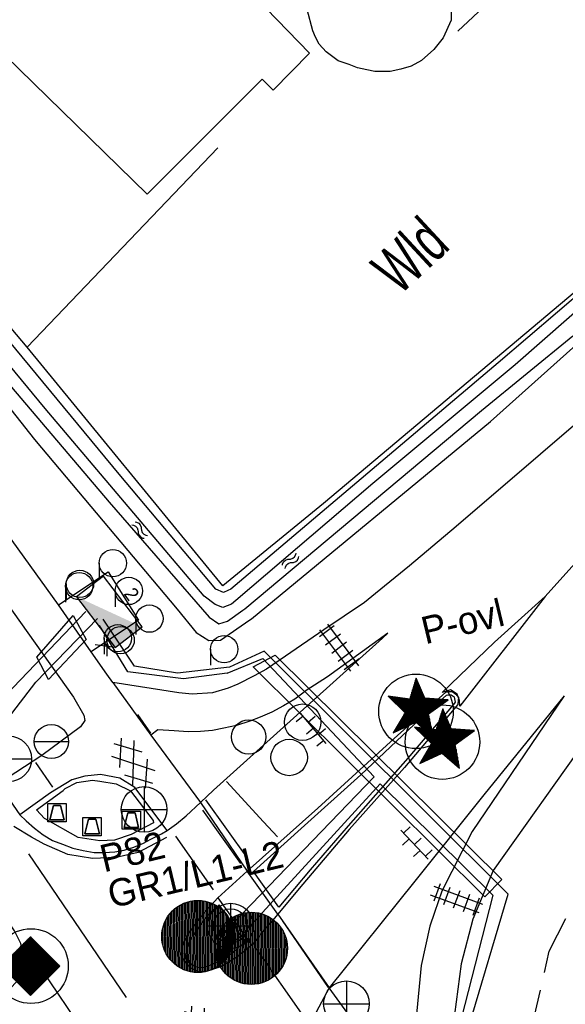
# Model space of a CAD drawing. Header units: metres. Extents: x 119757 to 244046, y 404148 to 811635.
# Tile 14 of 60: x 120743 to 120773, y 405966 to 406020. Entities that reach past the tile are written whole.
import ezdxf

# ---------------------------------------------------------------- set-up
doc = ezdxf.new("R2010")
doc.units = ezdxf.units.M
doc.linetypes.add('Houtwal', pattern=[3, 2, -1])
doc.layers.get('0').update_dxf_attribs({"linetype": 'CONTINUOUS'})
doc.layers.add('# Ov Nieuwe Leiding', color=250, linetype='CONTINUOUS', lineweight=30)
doc.layers.add('Lichtpunten SYMBOOL', color=1, linetype='CONTINUOUS', lineweight=30)
for name, color, linetype in [('3009', 179, 'CONTINUOUS'), ('4406', 7, 'CONTINUOUS'), ('4411', 7, 'CONTINUOUS'), ('4413', 7, 'CONTINUOUS'), ('4601', 172, 'CONTINUOUS'), ('B-AF-HOUT-GD', 74, 'Houtwal'), ('B-AF-RAST-GD', 47, 'Raster'), ('B-BB-BORD-GD', 8, 'CONTINUOUS'), ('B-GB-BOUW-GD', 242, 'CONTINUOUS'), ('B-KL-WATER-GD', 8, 'CONTINUOUS'), ('B-MK-ASSTRP-GD', 121, 'CONTINUOUS'), ('B-MK-BLOKDW-GD', 121, 'CONTINUOUS'), ('B-MK-DRIEH-GD', 121, 'CONTINUOUS'), ('B-MK-STRP-GD', 121, 'CONTINUOUS'), ('B-MK-STSTRP-GD', 121, 'CONTINUOUS'), ('B-MK-VLAK-GD', 121, 'CONTINUOUS'), ('B-OB-OVER-GD', 8, 'CONTINUOUS'), ('B-TE-OND-GD', 8, 'CONTINUOUS'), ('B-TR-SLOO-GD', 142, 'CONTINUOUS'), ('B-VH-BNDH-GD', 13, 'CONTINUOUS'), ('B-VH-FPAD-GD', 13, 'CONTINUOUS'), ('B-VH-HFDR-GD', 13, 'CONTINUOUS'), ('B-VH-MATE-GD', 13, 'CONTINUOUS'), ('B-VH-OVRG-GD', 13, 'CONTINUOUS'), ('B-VH-WEGN-GD', 13, 'CONTINUOUS'), ('B-VR-MAIB-GD', 214, 'CONTINUOUS'), ('L-AR-BLOCKS-GD', 8, 'CONTINUOUS'), ('L-AR-SYMB-GD', 8, 'CONTINUOUS'), ('n-ov-arma-pr', 1, 'CONTINUOUS'), ('OVL Lichtpuntinformatie', 1, 'CONTINUOUS'), ('OVL Voedingskast', 3, 'CONTINUOUS')]:
    doc.layers.add(name, color=color, linetype=linetype)
doc.linetypes.add('OV-4x4mm2', pattern='A,8,-1.5,["4x4",Standard,S=1.5,R=0,X=0,Y=-0.75],-5.5', length=15)
doc.linetypes.add('Raster', pattern='A,4,-1,[1,dgnlstyle.shx,S=0.004,R=0,X=0,Y=0],-1', length=6)

# ---------------------------------------------------------------- blocks, each defined once
blk = doc.blocks.new('WATER', base_point=(119758.78532, 404407.573336))
at = {"layer": '4601'}
for points in [[(119758.28532, 404407.723336, 0), (119758.34782, 404407.785836, 0), (119758.47282, 404407.848336, 0), (119758.59782, 404407.848336, 0), (119758.72282, 404407.785836, 0), (119758.78532, 404407.723336, 0), (119758.84782, 404407.660836, 0), (119758.97282, 404407.598336, 0), (119759.09782, 404407.598336, 0), (119759.22282, 404407.660836, 0), (119759.28532, 404407.723336, 0)], [(119758.28532, 404407.423336, 0), (119758.34782, 404407.485836, 0), (119758.47282, 404407.548336, 0), (119758.59782, 404407.548336, 0), (119758.72282, 404407.485836, 0), (119758.78532, 404407.423336, 0), (119758.84782, 404407.360836, 0), (119758.97282, 404407.298336, 0), (119759.09782, 404407.298336, 0), (119759.22282, 404407.360836, 0), (119759.28532, 404407.423336, 0)]]:
    blk.add_polyline3d(points, dxfattribs=at)
blk = doc.blocks.new('3001')
blk.add_line((-0.3, 0), (-0.3, -0.35))
blk.add_circle((0, 0), 0.3)
blk = doc.blocks.new('2501')
at = {"flags": 128}
for points in [[(0.001, 0.499), (0.001, -0.001), (0.001, -0.501)], [(-0.499, -0.001), (0.001, -0.001), (0.501, -0.001)]]:
    blk.add_lwpolyline(points, dxfattribs=at)
blk.add_circle((0.001, -0.001), 0.5)
blk = doc.blocks.new('GV6', base_point=(119758.78532, 404407.573336))
at = {"layer": '4411'}
for points in [[(119758.78532, 404407.542086, 0), (119758.94157, 404407.667086, 0)], [(119758.84782, 404407.479586, 0), (119759.09782, 404407.667086, 0)], [(119758.84782, 404407.667086, 0), (119759.09782, 404407.479586, 0)], [(119759.00407, 404407.667086, 0), (119759.16032, 404407.542086, 0)], [(119758.78532, 404407.604586, 0), (119758.94157, 404407.479586, 0)], [(119759.00407, 404407.479586, 0), (119759.16032, 404407.604586, 0)]]:
    blk.add_polyline3d(points, dxfattribs=at)
blk = doc.blocks.new('2503')
at = {"flags": 128}
blk.add_lwpolyline([(-0.374, -0.002), (0.001, -0.002), (0.376, -0.002)], dxfattribs=at)
blk.add_circle((0.001, -0.002), 0.375)
blk = doc.blocks.new('3009', base_point=(119758.533414, 404407.573336))
at = {"layer": '3009'}
for points in [[(119758.033414, 404408.073336, 0), (119759.033414, 404408.073336, 0), (119759.033414, 404407.073336, 0), (119758.033414, 404407.073336, 0)], [(119758.133414, 404407.173336, 0), (119758.933414, 404407.173336, 0), (119758.733414, 404407.973336, 0), (119758.333414, 404407.973336, 0)], [(119758.133414, 404407.173336, 0), (119758.333414, 404407.973336, 0), (119758.733414, 404407.973336, 0), (119758.933414, 404407.173336, 0)]]:
    blk.add_polyline3d(points, close=True, dxfattribs=at)
blk = doc.blocks.new('2401')
blk.add_circle((0.001, -0.001), 0.375)
blk = doc.blocks.new('OV2-4406', base_point=(119758.78532, 404407.573336))
at = {"layer": '4406'}
for points in [[(119758.78532, 404407.69279, 0), (119758.904774, 404407.69279, 0)], [(119758.81532, 404407.423336, 0), (119758.815183, 404407.722654, 0)], [(119758.87491, 404407.722654, 0), (119758.87532, 404407.423336, 0)], [(119758.78532, 404407.633063, 0), (119758.904774, 404407.633063, 0)], [(119758.78532, 404407.573336, 0), (119758.904774, 404407.573336, 0)], [(119758.78532, 404407.513609, 0), (119758.904774, 404407.513609, 0)], [(119758.78532, 404407.453882, 0), (119758.904774, 404407.453882, 0)]]:
    blk.add_polyline3d(points, dxfattribs=at)
blk = doc.blocks.new('3202')
blk.add_circle((0, 0), 0.4)
blk = doc.blocks.new('OV6', base_point=(119758.78532, 404407.573336))
at = {"layer": '4413'}
for points in [[(119758.81657, 404407.573336, 0), (119758.81657, 404407.604586, 0)], [(119758.94157, 404407.573336, 0), (119758.94157, 404407.604586, 0)], [(119759.06657, 404407.573336, 0), (119759.06657, 404407.604586, 0)], [(119758.78532, 404407.573336, 0), (119759.09782, 404407.573336, 0)], [(119758.87907, 404407.573336, 0), (119758.87907, 404407.542086, 0)], [(119759.00407, 404407.573336, 0), (119759.00407, 404407.542086, 0)]]:
    blk.add_polyline3d(points, dxfattribs=at)
blk = doc.blocks.new('OV_MASTE')
at = {"layer": 'n-ov-arma-pr'}
for p, q in [((-1.181, 1.641), (-1.145, -1.569)), ((-1.098, 1.7), (-1.061, -1.626)), ((-1.015, 1.752), (-0.976, -1.677)), ((-0.931, 1.8), (-0.892, -1.722)), ((-0.848, 1.842), (-0.807, -1.762)), ((-0.764, 1.879), (-0.723, -1.797)), ((-0.681, 1.912), (-0.638, -1.828)), ((-0.597, 1.94), (-0.554, -1.855)), ((-0.513, 1.965), (-0.47, -1.878)), ((-0.429, 1.986), (-0.386, -1.897)), ((-0.346, 2.002), (-0.301, -1.912)), ((-0.262, 2.016), (-0.217, -1.923)), ((-0.178, 2.025), (-0.133, -1.93)), ((-0.094, 2.031), (-0.049, -1.934)), ((0.012, -1.935), (-0.01, 2.033)), ((0.096, -1.933), (0.074, 2.032)), ((0.18, -1.928), (0.158, 2.028)), ((0.264, -1.919), (0.242, 2.02)), ((0.348, -1.906), (0.326, 2.008)), ((0.432, -1.89), (0.41, 1.993)), ((0.516, -1.869), (0.494, 1.974)), ((0.6, -1.845), (0.579, 1.95)), ((0.684, -1.817), (0.663, 1.923)), ((0.768, -1.785), (0.747, 1.892)), ((0.851, -1.748), (0.831, 1.856)), ((0.935, -1.706), (0.915, 1.815)), ((1.019, -1.66), (1, 1.769)), ((1.103, -1.607), (1.084, 1.718)), ((1.186, -1.549), (1.168, 1.661)), ((-1.679, 1.101), (-1.655, -1.04)), ((-1.597, 1.223), (-1.57, -1.16)), ((-1.514, 1.328), (-1.485, -1.263)), ((-1.431, 1.42), (-1.4, -1.354)), ((-1.348, 1.502), (-1.315, -1.434)), ((-1.265, 1.575), (-1.23, -1.505)), ((1.27, -1.484), (1.253, 1.597)), ((1.354, -1.411), (1.337, 1.525)), ((1.437, -1.33), (1.421, 1.444)), ((1.521, -1.238), (1.506, 1.353)), ((1.604, -1.133), (1.591, 1.25)), ((1.687, -1.012), (1.675, 1.129)), ((-1.844, 0.774), (-1.827, -0.717)), ((-1.762, 0.956), (-1.741, -0.897)), ((1.77, -0.867), (1.76, 0.986)), ((1.853, -0.686), (1.845, 0.806)), ((1.936, -0.43), (1.93, 0.55)), ((-1.925, 0.518), (-1.914, -0.463))]:
    blk.add_line(p, q, dxfattribs=at)
blk.add_circle((0.012, 0.049), 1.981, dxfattribs=at)
blk = doc.blocks.new('OV_MASTF')
at = {"layer": 'Lichtpunten SYMBOOL'}
for p, q in [((0.099, -0.256), (0.099, 1.629)), ((-0.184, -0.256), (-0.184, 1.19)), ((-0.143, -0.256), (-0.143, 1.319)), ((-0.103, -0.256), (-0.103, 1.447)), ((-0.062, -0.256), (-0.062, 1.576)), ((0.139, -0.256), (0.139, 1.535)), ((0.18, -0.256), (0.18, 1.44)), ((0.22, -0.256), (0.22, 1.346)), ((0.261, -0.256), (0.261, 1.251)), ((0.301, -0.256), (0.301, 1.157)), ((-1.516, 0.815), (-1.516, 0.825)), ((-1.476, 0.82), (-1.476, 0.776)), ((-1.435, 0.815), (-1.435, 0.737)), ((-1.395, 0.81), (-1.395, 0.698)), ((-1.355, 0.805), (-1.355, 0.659)), ((-1.314, 0.8), (-1.314, 0.62)), ((-1.274, 0.795), (-1.274, 0.581)), ((-1.233, 0.79), (-1.233, 0.542)), ((-1.193, 0.785), (-1.193, 0.503)), ((-1.153, 0.779), (-1.153, 0.464)), ((-1.112, 0.774), (-1.112, 0.425)), ((-1.072, 0.769), (-1.072, 0.386)), ((-1.032, 0.764), (-1.032, 0.347)), ((-0.991, 0.759), (-0.991, 0.308)), ((-0.951, 0.754), (-0.951, 0.269)), ((-0.91, 0.231), (-0.91, 0.749)), ((-0.87, 0.192), (-0.87, 0.744)), ((-0.83, 0.153), (-0.83, 0.739)), ((-0.789, 0.114), (-0.789, 0.734)), ((-0.749, 0.075), (-0.749, 0.728)), ((-0.709, 0.036), (-0.709, 0.723)), ((-0.668, -0.003), (-0.668, 0.718)), ((-0.628, -0.042), (-0.628, 0.713)), ((-0.587, -0.256), (-0.587, 0.708)), ((-0.547, -0.256), (-0.547, 0.703)), ((-0.507, -0.256), (-0.507, 0.698)), ((-0.466, -0.256), (-0.466, 0.693)), ((-0.426, -0.256), (-0.426, 0.688)), ((-0.385, -0.256), (-0.385, 0.683)), ((-0.345, -0.256), (-0.345, 0.677)), ((-0.305, -0.256), (-0.305, 0.805)), ((-0.264, -0.256), (-0.264, 0.933)), ((-0.224, -0.256), (-0.224, 1.062)), ((0.341, -0.256), (0.341, 1.062)), ((0.382, -0.256), (0.382, 0.968)), ((0.422, -0.256), (0.422, 0.873)), ((0.463, -0.256), (0.463, 0.778)), ((0.503, -0.256), (0.503, 0.72)), ((0.543, -0.256), (0.543, 0.718)), ((0.584, -0.256), (0.584, 0.715)), ((0.624, -0.256), (0.624, 0.712)), ((0.664, -0.256), (0.664, 0.71)), ((0.705, -0.118), (0.705, 0.707)), ((0.745, -0.089), (0.745, 0.705)), ((0.787, -0.059), (0.791, 0.702)), ((0.826, -0.031), (0.826, 0.7)), ((0.866, -0.001), (0.866, 0.697)), ((0.907, 0.028), (0.907, 0.695)), ((0.947, 0.057), (0.947, 0.692)), ((0.987, 0.69), (0.987, 0.086)), ((1.028, 0.687), (1.028, 0.115)), ((1.068, 0.685), (1.068, 0.144)), ((1.109, 0.682), (1.109, 0.173)), ((1.149, 0.679), (1.149, 0.203)), ((1.189, 0.677), (1.189, 0.232)), ((1.23, 0.674), (1.23, 0.261)), ((1.27, 0.672), (1.27, 0.29)), ((1.311, 0.669), (1.311, 0.319)), ((1.351, 0.667), (1.351, 0.348)), ((1.391, 0.664), (1.391, 0.378)), ((1.432, 0.662), (1.432, 0.407)), ((1.472, 0.659), (1.472, 0.436)), ((1.512, 0.657), (1.512, 0.465)), ((1.553, 0.494), (1.553, 0.654)), ((1.593, 0.651), (1.593, 0.523)), ((1.634, 0.552), (1.634, 0.649)), ((1.674, 0.646), (1.674, 0.582)), ((1.714, 0.611), (1.714, 0.644)), ((-0.87, -0.536), (-0.87, -1)), ((-0.83, -0.468), (-0.83, -0.982)), ((-0.789, -0.4), (-0.789, -0.963)), ((-0.749, -0.331), (-0.749, -0.944)), ((-0.709, -0.256), (-0.709, -0.926)), ((-0.668, -0.256), (-0.668, -0.195)), ((-0.668, -0.256), (-0.668, -0.907)), ((-0.628, -0.256), (-0.628, -0.127)), ((-0.628, -0.256), (-0.628, -0.888)), ((-0.587, -0.256), (-0.587, -0.87)), ((-0.547, -0.256), (-0.547, -0.851)), ((-0.507, -0.256), (-0.507, -0.832)), ((-0.466, -0.256), (-0.466, -0.813)), ((-0.426, -0.256), (-0.426, -0.795)), ((-0.385, -0.256), (-0.385, -0.776)), ((-0.345, -0.256), (-0.345, -0.757)), ((-0.305, -0.256), (-0.305, -0.739)), ((-0.264, -0.256), (-0.264, -0.72)), ((-0.224, -0.256), (-0.224, -0.701)), ((-0.184, -0.256), (-0.184, -0.682)), ((-0.143, -0.256), (-0.143, -0.664)), ((-0.103, -0.256), (-0.103, -0.645)), ((-0.062, -0.256), (-0.062, -0.626)), ((0.099, -0.256), (0.099, -0.692)), ((0.139, -0.256), (0.139, -0.727)), ((0.18, -0.256), (0.18, -0.762)), ((0.22, -0.256), (0.22, -0.798)), ((0.261, -0.256), (0.261, -0.833)), ((0.301, -0.256), (0.301, -0.868)), ((0.341, -0.256), (0.341, -0.904)), ((0.382, -0.256), (0.382, -0.939)), ((0.422, -0.256), (0.422, -0.974)), ((0.463, -0.256), (0.463, -1.01)), ((0.503, -0.256), (0.503, -1.045)), ((0.543, -0.256), (0.543, -1.08)), ((0.584, -0.256), (0.584, -1.116)), ((0.624, -0.256), (0.624, -1.151)), ((0.664, -0.256), (0.664, -1.186)), ((0.705, -0.256), (0.705, -0.198)), ((0.705, -0.256), (0.705, -1.222)), ((0.745, -0.409), (0.745, -1.257)), ((-1.153, -1.014), (-1.153, -1.131)), ((-1.112, -0.945), (-1.112, -1.113)), ((-1.072, -0.877), (-1.072, -1.094)), ((-1.032, -0.809), (-1.032, -1.075)), ((-0.991, -0.741), (-0.991, -1.057)), ((-0.951, -0.672), (-0.951, -1.038)), ((-0.91, -0.604), (-0.91, -1.019)), ((0.786, -0.619), (0.786, -1.292)), ((0.826, -0.829), (0.826, -1.327)), ((0.866, -1.04), (0.866, -1.363)), ((-1.233, -1.15), (-1.233, -1.169)), ((-1.193, -1.082), (-1.193, -1.15)), ((0.907, -1.25), (0.907, -1.398))]:
    blk.add_line(p, q, dxfattribs=at)
for points in [[(0.016, 1.825), (-0.345, 0.677), (-1.529, 0.827), (-0.596, -0.073), (-1.249, -1.176), (-0.006, -0.6), (0.941, -1.428), (0.691, -0.128), (1.756, 0.641), (0.487, 0.721), (0.016, 1.825)], [(-0.022, -0.256), (-0.022, -0.256), (-0.022, 1.704)], [(0.018, 1.818), (0.018, -0.621)], [(0.059, -0.256), (0.059, -0.256), (0.059, 1.724)], [(-0.022, -0.256), (-0.022, -0.256), (-0.022, -0.608)], [(0.059, -0.256), (0.059, -0.256), (0.059, -0.657)]]:
    blk.add_lwpolyline(points, dxfattribs=at)
blk.add_circle((0, 0), 2.045, dxfattribs=at)
blk = doc.blocks.new('OV_MASTG')
at = {"layer": 'Lichtpunten SYMBOOL'}
for p, q in [((-0.021, 1.613), (-1.634, 0)), ((-0.546, 0), (-0.546, 1.088)), ((-0.505, 0), (-0.505, 1.128)), ((-0.465, 0), (-0.465, 1.169)), ((-0.424, 0), (-0.424, 1.209)), ((-0.384, 0), (-0.384, 1.25)), ((-0.344, 0), (-0.344, 1.29)), ((-0.303, 0), (-0.303, 1.33)), ((-0.263, 0), (-0.263, 1.371)), ((-0.223, 0), (-0.223, 1.411)), ((-0.182, 0), (-0.182, 1.451)), ((-0.142, 0), (-0.142, 1.492)), ((-0.101, 0), (-0.101, 1.532)), ((1.592, 0), (-0.021, 1.613)), ((0.06, 0), (0.06, 1.532)), ((0.101, 0), (0.101, 1.492)), ((0.141, 0), (0.141, 1.451)), ((0.181, 0), (0.181, 1.411)), ((0.222, 0), (0.222, 1.371)), ((0.262, 0), (0.262, 1.33)), ((0.302, 0), (0.302, 1.29)), ((0.343, 0), (0.343, 1.25)), ((0.383, 0), (0.383, 1.209)), ((0.424, 0), (0.424, 1.169)), ((0.464, 0), (0.464, 1.128)), ((0.504, 0), (0.504, 1.088)), ((-1.071, 0), (-1.071, 0.563)), ((-1.03, 0), (-1.03, 0.603)), ((-0.99, 0), (-0.99, 0.644)), ((-0.949, 0), (-0.949, 0.684)), ((-0.909, 0), (-0.909, 0.725)), ((-0.869, 0), (-0.869, 0.765)), ((-0.828, 0), (-0.828, 0.805)), ((-0.788, 0), (-0.788, 0.846)), ((-0.747, 0), (-0.747, 0.886)), ((-0.707, 0), (-0.707, 0.926)), ((-0.667, 0), (-0.667, 0.967)), ((-0.626, 0), (-0.626, 1.007)), ((-0.586, 0), (-0.586, 1.048)), ((0.545, 0), (0.545, 1.048)), ((0.585, 0), (0.585, 1.007)), ((0.625, 0), (0.625, 0.967)), ((0.666, 0), (0.666, 0.926)), ((0.706, 0), (0.706, 0.886)), ((0.747, 0), (0.747, 0.846)), ((0.787, 0), (0.787, 0.805)), ((0.827, 0), (0.827, 0.765)), ((0.868, 0), (0.868, 0.725)), ((0.908, 0), (0.908, 0.684)), ((0.949, 0), (0.949, 0.644)), ((0.989, 0), (0.989, 0.603)), ((1.029, 0), (1.029, 0.563)), ((-1.634, 0), (-0.021, -1.613)), ((-1.595, 0.038), (-1.595, 0)), ((-1.595, -0.038), (-1.595, 0)), ((-1.555, 0.078), (-1.555, 0)), ((-1.555, -0.078), (-1.555, 0)), ((-1.515, 0), (-1.515, 0.119)), ((-1.515, 0), (-1.515, -0.119)), ((-1.474, 0), (-1.474, 0.159)), ((-1.474, 0), (-1.474, -0.159)), ((-1.434, 0), (-1.434, 0.2)), ((-1.434, 0), (-1.434, -0.2)), ((-1.394, 0), (-1.394, 0.24)), ((-1.394, 0), (-1.394, -0.24)), ((-1.353, 0), (-1.353, 0.28)), ((-1.353, 0), (-1.353, -0.28)), ((-1.313, 0), (-1.313, 0.321)), ((-1.313, 0), (-1.313, -0.321)), ((-1.272, 0), (-1.272, 0.361)), ((-1.272, 0), (-1.272, -0.361)), ((-1.232, 0), (-1.232, 0.402)), ((-1.232, 0), (-1.232, -0.402)), ((-1.192, 0), (-1.192, 0.442)), ((-1.192, 0), (-1.192, -0.442)), ((-1.151, 0), (-1.151, 0.482)), ((-1.151, 0), (-1.151, -0.482)), ((-1.111, 0), (-1.111, 0.523)), ((-1.111, 0), (-1.111, -0.523)), ((-1.071, 0), (-1.071, -0.563)), ((-1.03, 0), (-1.03, -0.603)), ((-0.99, 0), (-0.99, -0.644)), ((-0.949, 0), (-0.949, -0.684)), ((-0.909, 0), (-0.909, -0.725)), ((-0.869, 0), (-0.869, -0.765)), ((-0.828, 0), (-0.828, -0.805)), ((-0.788, 0), (-0.788, -0.846)), ((-0.747, 0), (-0.747, -0.886)), ((-0.707, 0), (-0.707, -0.926)), ((-0.667, 0), (-0.667, -0.967)), ((-0.626, 0), (-0.626, -1.007)), ((-0.586, 0), (-0.586, -1.048)), ((-0.546, 0), (-0.546, -1.088)), ((-0.505, 0), (-0.505, -1.128)), ((-0.465, 0), (-0.465, -1.169)), ((-0.424, 0), (-0.424, -1.209)), ((-0.384, 0), (-0.384, -1.25)), ((-0.344, 0), (-0.344, -1.29)), ((-0.303, 0), (-0.303, -1.33)), ((-0.263, 0), (-0.263, -1.371)), ((-0.223, 0), (-0.223, -1.411)), ((-0.182, 0), (-0.182, -1.451)), ((-0.142, 0), (-0.142, -1.492)), ((-0.101, 0), (-0.101, -1.532)), ((-0.021, -1.613), (1.592, 0)), ((0.06, 0), (0.06, -1.532)), ((0.101, 0), (0.101, -1.492)), ((0.141, 0), (0.141, -1.451)), ((0.181, 0), (0.181, -1.411)), ((0.222, 0), (0.222, -1.371)), ((0.262, 0), (0.262, -1.33)), ((0.302, 0), (0.302, -1.29)), ((0.343, 0), (0.343, -1.25)), ((0.383, 0), (0.383, -1.209)), ((0.424, 0), (0.424, -1.169)), ((0.464, 0), (0.464, -1.128)), ((0.504, 0), (0.504, -1.088)), ((0.545, 0), (0.545, -1.048)), ((0.585, 0), (0.585, -1.007)), ((0.625, 0), (0.625, -0.967)), ((0.666, 0), (0.666, -0.926)), ((0.706, 0), (0.706, -0.886)), ((0.747, 0), (0.747, -0.846)), ((0.787, 0), (0.787, -0.805)), ((0.827, 0), (0.827, -0.765)), ((0.868, 0), (0.868, -0.725)), ((0.908, 0), (0.908, -0.684)), ((0.949, 0), (0.949, -0.644)), ((0.989, 0), (0.989, -0.603)), ((1.029, 0), (1.029, -0.563)), ((1.07, 0), (1.07, 0.523)), ((1.07, 0), (1.07, -0.523)), ((1.11, 0), (1.11, 0.482)), ((1.11, 0), (1.11, -0.482)), ((1.15, 0), (1.15, 0.442)), ((1.15, 0), (1.15, -0.442)), ((1.191, 0), (1.191, 0.402)), ((1.191, 0), (1.191, -0.402)), ((1.231, 0), (1.231, 0.361)), ((1.231, 0), (1.231, -0.361)), ((1.272, 0), (1.272, 0.321)), ((1.272, 0), (1.272, -0.321)), ((1.312, 0), (1.312, 0.28)), ((1.312, 0), (1.312, -0.28)), ((1.352, 0), (1.352, 0.24)), ((1.352, 0), (1.352, -0.24)), ((1.393, 0), (1.393, 0.2)), ((1.393, 0), (1.393, -0.2)), ((1.433, 0), (1.433, 0.159)), ((1.433, 0), (1.433, -0.159)), ((1.473, 0), (1.473, 0.119)), ((1.473, 0), (1.473, -0.119)), ((1.514, 0.078), (1.514, 0)), ((1.514, -0.078), (1.514, 0)), ((1.554, 0.038), (1.554, 0)), ((1.554, -0.038), (1.554, 0))]:
    blk.add_line(p, q, dxfattribs=at)
for points in [[(-0.061, 0), (-0.061, 0), (-0.061, 1.573)], [(-0.021, 1.615), (-0.021, 1.615), (-0.021, -1.615)], [(0.02, 0), (0.02, 0), (0.02, 1.573)], [(-0.061, 0), (-0.061, 0), (-0.061, -1.573)], [(0.02, 0), (0.02, 0), (0.02, -1.573)]]:
    blk.add_lwpolyline(points, dxfattribs=at)
at = {"layer": 'n-ov-arma-pr'}
blk.add_circle((0, 0), 2.051, dxfattribs=at)

msp = doc.modelspace()

# ---------------------------------------------------------------- hatches: boundary and pattern name
at = {"layer": 'OVL Voedingskast', "linetype": 'Continuous', "ltscale": 10}
msp.add_hatch(color=1, dxfattribs=at).paths.add_polyline_path([(120748.414, 405985.499), (120749.887, 405986.623), (120746.289, 405988.283)])

# ---------------------------------------------------------------- linework, layer by layer
at = {"layer": '# Ov Nieuwe Leiding', "color": 1, "linetype": 'OV-4x4mm2'}
for points in [[(120746.805, 405987.472), (120746.805, 405987.472), (120741.607, 405982.056), (120723.65, 406006.033), (120718.28, 406001.695), (120718.109, 406001.981), (120723.135, 406006.547), (120700.555, 406037.107), (120695.448, 406033.225), (120694.658, 406033.513), (120700.123, 406037.467), (120685.084, 406055.387), (120679.619, 406062.502), (120653.995, 406091.08), (120641.768, 406104.807), (120628.516, 406118.659), (120612.549, 406134.542), (120601.231, 406145.17), (120579.007, 406164.072), (120563.041, 406177.152), (120556.855, 406182.471)], [(120731.69, 405960.263), (120727.238, 405968.087), (120735.985, 405975.897), (120741.273, 405968.308), (120742.234, 405968.885), (120736.85, 405976.282), (120741.873, 405980.778), (120744.062, 405983.583), (120747.443, 405987.088)], [(120767.83, 405964.75), (120769.958, 405971.96), (120756.583, 405985.293), (120754.686, 405984.415), (120751.82, 405984.092), (120749.461, 405984.462), (120747.749, 405987.05)], [(120754.552, 405984.087), (120756.502, 405984.881), (120762.613, 405978.399), (120754.439, 405969.895), (120755.116, 405969.444), (120762.951, 405978.005), (120769.127, 405971.891), (120767.393, 405965.102), (120767.463, 405958.492), (120768.722, 405955.619), (120757.861, 405939.718), (120755.937, 405942.234), (120757.34, 405938.911), (120753.202, 405934.056), (120773.81, 405902.967), (120789.508, 405880.506), (120809.829, 405854.646), (120834.327, 405828.16), (120873.692, 405788.64), (120913.773, 405748.324), (120952.084, 405709.956), (120986.514, 405675.407), (121031.153, 405630.166), (121070.509, 405587.588)]]:
    msp.add_lwpolyline(points, dxfattribs=at)
at = {"layer": '# Ov Nieuwe Leiding', "color": 1, "lineweight": 30}
for points in [[(120746.093, 405987.248), (120746.807, 405985.927), (120744.753, 405983.741), (120744.11, 405984.957)], [(120769.615, 405972.764), (120768.677, 405971.809), (120755.981, 405984.43), (120757.175, 405985.08)]]:
    msp.add_lwpolyline(points, close=True, dxfattribs=at)
msp.add_lwpolyline([(120754.552, 405984.087), (120752.153, 405983.774), (120749.105, 405984.161), (120747.554, 405986.708)], dxfattribs=at)
at = {"layer": 'B-AF-HOUT-GD'}
msp.add_lwpolyline([(120771.289, 405964.732), (120772.214, 405968.83), (120774.377, 405973.081), (120775.366, 405973.423), (120776.188, 405972.924), (120776.911, 405971.945), (120777.037, 405970.957), (120776.221, 405968.142), (120775.637, 405962.976), (120775.948, 405961.544), (120776.277, 405960.426), (120779.094, 405954.001), (120781.489, 405948.921), (120785.483, 405941.027), (120786.055, 405939.297), (120785.546, 405938.659)], dxfattribs=at)
at = {"layer": 'B-AF-RAST-GD'}
for points in [[(120767.197, 406019.321), (120774.222, 406025.902), (120784.052, 406016.28), (120778.076, 406009.235), (120773.647, 406005.02), (120759.841, 405993.399), (120754.31, 405988.869), (120743.576, 406001.983), (120731.265, 406016.579), (120711.747, 406038.988), (120696.051, 406056.391), (120693.704, 406058.954)], [(120743.576, 406001.983), (120754.04, 406012.922)]]:
    msp.add_lwpolyline(points, dxfattribs=at)
at = {"layer": 'B-GB-BOUW-GD'}
for points in [[(120756.696, 406020.562), (120759.06, 406018.119), (120757.074, 406016.089), (120756.469, 406016.695), (120750.166, 406010.374), (120740.788, 406019.524), (120738.966, 406017.796), (120736.051, 406020.642), (120737.815, 406022.314), (120712.33, 406047.52), (120695.337, 406064.413)], [(120766.846, 406021.037), (120766.831, 406019.925), (120766.4, 406018.963), (120765.892, 406018.325), (120765.202, 406017.721), (120764.648, 406017.411), (120764.08, 406017.245), (120763.49, 406017.107), (120762.658, 406017.11), (120762.211, 406017.192), (120761.695, 406017.302), (120761.234, 406017.488), (120760.633, 406017.691), (120759.974, 406018.198), (120759.602, 406018.609), (120759.386, 406018.994), (120759.24, 406019.346), (120758.942, 406020.507)]]:
    msp.add_lwpolyline(points, dxfattribs=at)
at = {"layer": 'B-MK-ASSTRP-GD'}
msp.add_lwpolyline([(120771.995, 405988.293), (120782.158, 405999.606), (120788.713, 406007.039)], dxfattribs=at)
at = {"layer": 'B-MK-BLOKDW-GD'}
for points in [[(120753.191, 405976.56), (120755.29, 405973.632)], [(120753.795, 405972.191), (120751.729, 405975.137)], [(120757.561, 405970.501), (120760.091, 405966.825)], [(120758.754, 405965.244), (120756.148, 405968.962)]]:
    msp.add_lwpolyline(points, dxfattribs=at)
at = {"layer": 'B-MK-DRIEH-GD'}
for points in [[(120750.371, 405980.791), (120749.656, 405981.822)], [(120755.682, 405973.907), (120753.388, 405977.14)], [(120749.029, 405966.28), (120743.675, 405974.163)]]:
    msp.add_lwpolyline(points, dxfattribs=at)
at = {"layer": 'B-MK-STRP-GD'}
for points in [[(120751.213, 405975.067), (120749.669, 405974.248), (120748.467, 405973.958), (120747.166, 405973.913), (120745.815, 405974.139), (120744.505, 405974.689), (120743.81, 405975.09), (120742.855, 405975.672)], [(120738.106, 405970.539), (120739.909, 405967.858), (120741.286, 405966.825), (120742.091, 405966.67), (120742.705, 405966.822), (120743.22, 405967.373), (120743.379, 405968.437), (120743.237, 405969.252), (120742.876, 405969.948), (120740.68, 405973.205)], [(120756.872, 405949.325), (120743.934, 405968.497)]]:
    msp.add_lwpolyline(points, dxfattribs=at)
at = {"layer": 'B-MK-STSTRP-GD'}
for points in [[(120744.984, 405977.828), (120744.048, 405979.185)], [(120754.514, 405978.145), (120756.537, 405975.919), (120757.314, 405975.094)]]:
    msp.add_lwpolyline(points, dxfattribs=at)
at = {"layer": 'B-MK-VLAK-GD'}
msp.add_lwpolyline([(120766.34, 405983.021), (120769.207, 405985.787), (120771.995, 405988.293), (120767.305, 405982.271), (120767.29, 405982.583), (120767.168, 405982.931), (120766.794, 405983.165)], close=True, dxfattribs=at)
at = {"layer": 'B-TR-SLOO-GD'}
for points in [[(120781.87, 406012.85), (120780.526, 406011.149), (120777.544, 406008.064), (120769.422, 406001.113), (120754.747, 405988.7), (120754.578, 405988.62), (120754.353, 405988.513), (120753.933, 405988.691), (120748.621, 405994.999), (120738.404, 406007.352), (120727.274, 406020.482), (120713.758, 406035.815), (120699.522, 406051.381), (120687.18, 406065.242), (120669.893, 406084.243), (120657.893, 406097.55), (120634.263, 406122.864), (120610.296, 406146.251), (120609.77, 406146.267), (120609.27, 406146.058), (120608.97, 406145.639)], [(120608.97, 406145.639), (120608.9, 406145.459), (120608.918, 406144.688), (120619.135, 406135.164), (120633.46, 406120.896), (120652.446, 406100.907), (120665.681, 406086.428), (120686.394, 406063.521), (120690.077, 406059.499), (120698.457, 406050.193), (120705.578, 406042.188), (120711.767, 406035.429), (120717.581, 406028.707), (120723.907, 406021.878), (120732.902, 406010.947), (120743.99, 405996.908), (120751.801, 405987.593), (120752.842, 405986.309)], [(120774.782, 406004.911), (120770.355, 406001.01), (120762.535, 405994.499), (120755.017, 405988.073), (120754.788, 405987.876), (120754.31, 405987.683), (120753.895, 405987.854), (120753.296, 405988.315), (120752.456, 405989.288), (120744.559, 405998.606), (120738.313, 406006.17), (120733.046, 406012.726), (120729.536, 406016.893), (120725.982, 406021.213), (120723.142, 406024.395), (120717.18, 406031.026), (120708.216, 406040.873), (120698.741, 406051.333)], [(120699.393, 406049.847), (120705.323, 406043.151), (120709.831, 406038.235), (120714.211, 406033.396), (120719.225, 406027.853), (120723.751, 406022.661), (120728.229, 406017.497), (120730.814, 406014.606), (120735.536, 406008.735), (120742.095, 406000.508), (120748.078, 405993.469), (120753.557, 405987.157), (120754.085, 405986.801), (120754.564, 405986.942), (120755.418, 405987.539), (120755.52, 405987.611), (120768.509, 405998.499), (120773.511, 406002.602)], [(120752.842, 405986.309), (120753.541, 405985.882), (120754.192, 405985.898), (120755.786, 405987.008), (120755.878, 405987.072), (120768.991, 405997.892), (120773.518, 406001.944), (120776.64, 406004.415), (120780.351, 406008.068), (120788.264, 406017.049), (120788.965, 406018.079), (120788.848, 406018.823), (120788.437, 406019.102), (120787.52, 406019.162), (120786.352, 406018.556), (120781.87, 406012.85)]]:
    msp.add_lwpolyline(points, dxfattribs=at)
at = {"layer": 'B-VH-BNDH-GD'}
for points in [[(120755.996, 405973.195), (120758.602, 405975.554), (120761.888, 405978.495), (120764.809, 405981.274), (120766.579, 405982.877), (120766.658, 405982.902), (120766.835, 405982.902), (120766.997, 405982.787), (120767.028, 405982.666), (120767.053, 405982.49), (120766.973, 405982.367), (120764.451, 405979.417), (120761.181, 405975.705), (120759.11, 405973.28), (120757.375, 405971.231)], [(120750.5, 405975.863), (120749.281, 405975.227), (120748.365, 405974.926), (120747.562, 405974.888), (120746.377, 405975.071), (120744.574, 405976.08), (120744.537, 405976.108), (120744.087, 405976.586), (120745.556, 405977.642), (120745.666, 405977.747), (120746.299, 405978.076), (120747.156, 405978.204), (120747.566, 405978.151), (120748.465, 405978.012), (120749.249, 405977.628), (120750.49, 405976.002)], [(120755.56, 405969.347), (120754.115, 405971.369), (120753.638, 405970.954), (120753.271, 405970.526), (120752.994, 405970.165), (120752.648, 405969.665), (120752.408, 405969.239), (120752.317, 405968.872), (120752.288, 405968.671), (120752.352, 405968.424), (120752.454, 405968.22), (120752.744, 405968.002), (120753.017, 405967.924), (120753.27, 405967.945), (120753.602, 405968.047), (120754.011, 405968.225), (120754.463, 405968.461), (120754.912, 405968.795)]]:
    msp.add_lwpolyline(points, close=True, dxfattribs=at)
at = {"layer": 'B-VH-FPAD-GD'}
for points in [[(120690.358, 406051.799), (120700.574, 406040.387), (120702.14, 406038.638), (120712.951, 406026.368), (120717.54, 406020.866), (120719.748, 406018.327), (120721.631, 406016.075), (120723.241, 406013.995), (120724.552, 406012.357), (120725.671, 406010.953), (120734.869, 405998.594), (120746.113, 405982.761), (120746.686, 405981.783), (120746.74, 405981.477), (120746.506, 405981.133), (120744.391, 405979.565), (120741.997, 405978.01)], [(120755.138, 405983.476), (120754.596, 405983.268), (120753.752, 405983.013), (120752.637, 405982.928), (120751.893, 405983.012), (120748.269, 405983.565), (120747.941, 405984.035), (120747.091, 405985.254), (120745.297, 405987.827), (120735.303, 406001.703), (120728.522, 406010.783), (120726.954, 406012.832), (120725.29, 406014.875), (120724.06, 406016.454), (120721.519, 406019.45), (120708.598, 406034.699), (120693.659, 406051.595)], [(120762.09, 405987.965), (120759.85, 405986.464), (120757.755, 405985.013), (120757.399, 405984.772), (120756.712, 405984.305), (120756.035, 405983.935), (120755.138, 405983.476)], [(120763.369, 405986.278), (120760.051, 405983.878), (120758.882, 405983.124), (120758.696, 405982.985), (120758.253, 405982.653), (120757.647, 405982.3), (120756.992, 405981.942), (120756.359, 405981.667), (120755.792, 405981.449), (120755.063, 405981.215), (120754.375, 405981.061), (120753.736, 405980.928), (120753.08, 405980.889), (120752.402, 405980.863), (120751.635, 405980.913), (120750.739, 405980.982), (120750.356, 405980.672)], [(120773.042, 405982.84), (120767.993, 405975.385), (120766.319, 405972.119), (120765.926, 405970.956), (120765.672, 405970.203), (120765.191, 405968.039), (120764.911, 405965.158), (120764.732, 405961.821), (120764.663, 405961.256), (120764.535, 405961.026), (120764.272, 405960.994), (120761.905, 405964.399), (120760.138, 405966.805)], [(120774.903, 405981.334), (120774.31, 405980.534), (120769.139, 405973.254), (120768.031, 405970.574), (120767.389, 405968.125), (120767.015, 405965.352)], [(120750.356, 405980.672), (120753.084, 405976.985)], [(120751.256, 405975.452), (120749.491, 405977.806), (120748.658, 405978.316), (120747.604, 405978.516), (120746.746, 405978.435), (120746.033, 405978.236), (120744.855, 405977.515), (120743.182, 405976.308)], [(120757.332, 405970.863), (120755.648, 405973.213)], [(120754.041, 405971.755), (120755.881, 405969.152)]]:
    msp.add_lwpolyline(points, dxfattribs=at)
at = {"layer": 'B-VH-HFDR-GD'}
msp.add_lwpolyline([(120690.669, 406048.091), (120695.436, 406042.417), (120698.232, 406038.91), (120703.116, 406032.782), (120712.389, 406020.364), (120721.183, 406008.215), (120729.615, 405995.981), (120741.997, 405978.01), (120743.182, 405976.308)], dxfattribs=at)
at = {"layer": 'B-VH-MATE-GD'}
for points in [[(120748.269, 405983.565), (120750.356, 405980.672)], [(120753.084, 405976.985), (120755.648, 405973.213)], [(120757.332, 405970.863), (120760.138, 405966.805)]]:
    msp.add_lwpolyline(points, dxfattribs=at)
at = {"layer": 'B-VH-OVRG-GD'}
msp.add_lwpolyline([(120745.297, 405987.827), (120748.023, 405989.64), (120749.685, 405986.995), (120747.091, 405985.254)], dxfattribs=at)
at = {"layer": 'B-VH-WEGN-GD'}
for points in [[(120802.655, 406029.003), (120791.934, 406015.768), (120785.723, 406008.183), (120785.154, 406007.685), (120776.363, 406000.074), (120767.104, 405992.143), (120764.56, 405989.968), (120762.685, 405988.451), (120762.09, 405987.965)], [(120753.084, 405976.985), (120753.796, 405977.661), (120759.11, 405982.444), (120763.074, 405986.012), (120763.369, 405986.278)], [(120755.648, 405973.213), (120759.529, 405976.67), (120763.703, 405980.498), (120766.537, 405983.033), (120766.674, 405983.083), (120766.894, 405983.079), (120767.102, 405982.937), (120767.23, 405982.741), (120767.229, 405982.598), (120767.209, 405982.367), (120764.27, 405978.907), (120761.249, 405975.501), (120758.507, 405972.261), (120757.332, 405970.863)], [(120773.042, 405982.84), (120768.634, 405977.413), (120764.846, 405972.66), (120760.138, 405966.805)], [(120743.182, 405976.308), (120743.519, 405975.981), (120743.976, 405975.585), (120744.461, 405975.208), (120744.975, 405974.906), (120745.512, 405974.698), (120746.076, 405974.487), (120746.659, 405974.359), (120747.247, 405974.234), (120747.799, 405974.245), (120748.393, 405974.277), (120748.902, 405974.37), (120749.432, 405974.535), (120749.954, 405974.75), (120750.363, 405974.967), (120750.944, 405975.268), (120751.256, 405975.452), (120751.762, 405975.811), (120752.305, 405976.247), (120753.084, 405976.985)], [(120757.332, 405970.863), (120755.881, 405969.152), (120755.07, 405968.481), (120754.202, 405967.959), (120753.343, 405967.684), (120752.924, 405967.708), (120752.549, 405967.883), (120752.19, 405968.313), (120752.035, 405968.668), (120752.062, 405968.97), (120752.232, 405969.44), (120752.442, 405969.812), (120752.721, 405970.223), (120753.056, 405970.67), (120753.51, 405971.172), (120754.041, 405971.755), (120755.648, 405973.213)], [(120760.138, 405966.805), (120759.004, 405964.697), (120758.939, 405964.522), (120758.386, 405963.026), (120758.203, 405961.814), (120758.167, 405960.698), (120758.63, 405958.729)]]:
    msp.add_lwpolyline(points, dxfattribs=at)
at = {"layer": 'OVL Voedingskast', "color": 1, "linetype": 'Continuous', "ltscale": 10}
msp.add_line((120748.414, 405985.499), (120747.314, 405985.646), dxfattribs=at)
msp.add_lwpolyline([(120746.289, 405988.283), (120748.414, 405985.499), (120749.887, 405986.623), (120747.763, 405989.408)], close=True, dxfattribs=at)

# ---------------------------------------------------------------- block references
at = {"layer": '# Ov Nieuwe Leiding', "color": 1, "lineweight": 50}
for name, p in [('OV_MASTF', (120764.908, 405981.988)), ('OV_MASTF', (120766.358, 405980.3)), ('OV_MASTG', (120743.783, 405968.006))]:
    msp.add_blockref(name, p, dxfattribs=at)
at = {"layer": '# Ov Nieuwe Leiding', "color": 5, "lineweight": 30}
for p in [(120752.932, 405969.582), (120755.861, 405968.932)]:
    msp.add_blockref('OV_MASTE', p, dxfattribs=at)
at = {"layer": '3009'}
for p in [(120745.216, 405976.426), (120747.141, 405975.661), (120749.294, 405976.015)]:
    msp.add_blockref('3009', p, dxfattribs=at)
at = {"layer": 'B-BB-BORD-GD', "xscale": 2.5, "yscale": 2.5, "zscale": 2.5}
for p in [(120755.725, 405980.584), (120754.736, 405970.209)]:
    msp.add_blockref('2401', p, dxfattribs=at)
at = {"layer": 'B-KL-WATER-GD', "xscale": 2.5, "yscale": 2.5, "zscale": 2.5}
for p in [(120758.688, 405981.392), (120758.688, 405981.392), (120757.951, 405979.456)]:
    msp.add_blockref('3202', p, dxfattribs=at)
at = {"layer": 'B-OB-OVER-GD', "xscale": 2.5, "yscale": 2.5, "zscale": 2.5}
for p in [(120748.276, 405990.126), (120746.433, 405988.859), (120746.474, 405988.982), (120749.154, 405988.596), (120750.283, 405987.077), (120748.552, 405986), (120748.706, 405985.897), (120754.383, 405985.401)]:
    msp.add_blockref('3001', p, dxfattribs=at)
at = {"layer": 'B-VR-MAIB-GD', "xscale": 2.5, "yscale": 2.5, "zscale": 2.5}
for name, p in [('2503', (120744.903, 405980.334)), ('2501', (120742.568, 405979.382)), ('2501', (120749.99, 405976.611)), ('2501', (120754.736, 405970.209)), ('2501', (120761.085, 405965.945))]:
    msp.add_blockref(name, p, dxfattribs=at)
at = {"layer": 'L-AR-BLOCKS-GD', "yscale": 0.8}
for p, rotation in [((120749.75, 405991.938), 312.382588), ((120758.031, 405990.25), 41.537539)]:
    msp.add_blockref('WATER', p, dxfattribs=dict(at, rotation=rotation))
at = {"layer": 'L-AR-SYMB-GD'}
for name, p, xscale, yscale, zscale, rotation in [('OV2-4406', (120761.104, 405985.778), 8.5, 9.5, 8.5, 216.735744), ('OV6', (120759.986, 405980.224), 7, 16, 7, 130.196875), ('GV6', (120748.535, 405980.365), 8, 8, 8, 305.0532899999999), ('OV6', (120764.076, 405975.468), 7, 16, 7, 313.531201), ('OV2-4406', (120767.305, 405972.132), 8.5, 9.5, 8.5, 249.772133), ('GV6', (120752.389, 405965.665), 7.999999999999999, 7.999999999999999, 7.999999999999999, 305.972387)]:
    msp.add_blockref(name, p, dxfattribs=dict(at, xscale=xscale, yscale=yscale, zscale=zscale, rotation=rotation))

# ---------------------------------------------------------------- texts
at = {"layer": 'B-TE-OND-GD', "width": 0.68}
msp.add_text('Wld', height=2.5, rotation=42.8111, dxfattribs=at).set_placement((120763.992, 406004.771))
at = {"layer": 'OVL Lichtpuntinformatie', "linetype": 'Continuous', "ltscale": 10}
for s, height, rotation, p in [('2', 0.75, 305.6563, (120748.844, 405988.435)), ('P-ovl', 1.5, 13.4654, (120765.416, 405985.662)), ('P82', 1.5, 13.4654, (120747.789, 405973.144)), ('GR1/L1-L2', 1.5, 13.4654, (120748.21, 405971.175, -54.405))]:
    msp.add_text(s, height=height, rotation=rotation, dxfattribs=at).set_placement(p)

doc.saveas('drawing.dxf')
